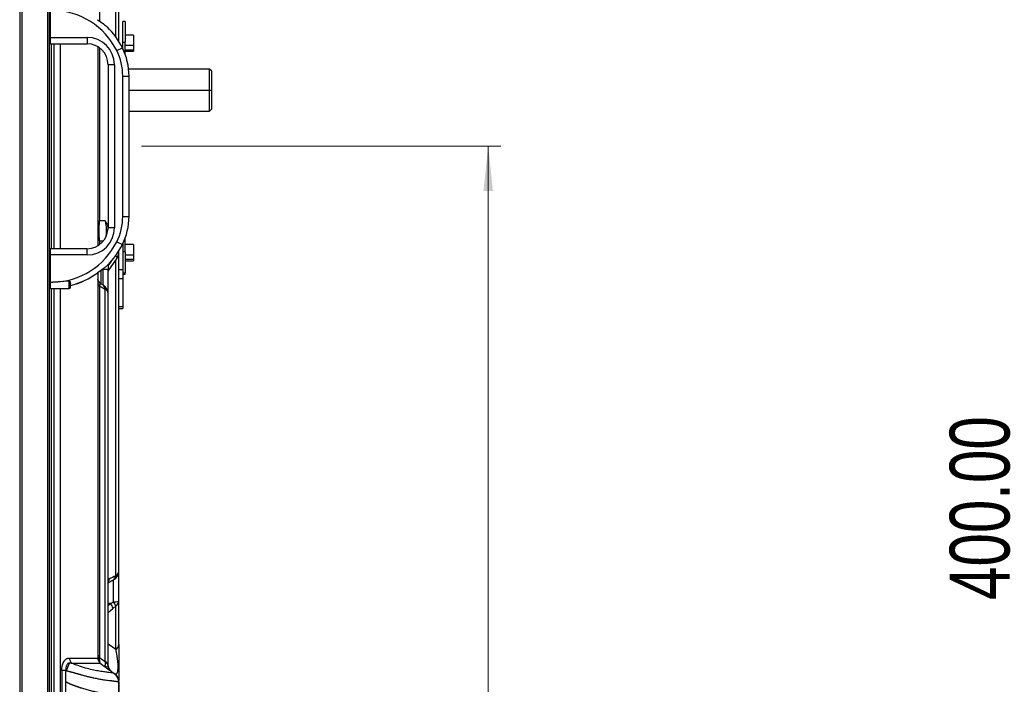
# Model space of a CAD drawing. Header units: millimetres. Extents: x 0 to 1118, y 0 to 864.
# Tile 72 of 256: x 582 to 660, y 432 to 485. Entities that reach past the tile are written whole.
import ezdxf

# ---------------------------------------------------------------- set-up
doc = ezdxf.new("R2010")
doc.units = ezdxf.units.MM
doc.header["$PDSIZE"] = -1
doc.styles.add('SLDTEXTSTYLE5', font='TXT', dxfattribs={"width": 0.75})
doc.dimstyles.new('SLDDIMSTYLE0', dxfattribs={"dimtxt": 4.7625, "dimasz": 3.556, "dimexe": 0, "dimexo": 0.0625, "dimgap": 1.190625, "dimtad": 1, "dimlfac": 6, "dimrnd": 1e-09, "dimzin": 12, "dimdsep": 46, "dimtxsty": 'SLDTEXTSTYLE5', "dimsah": 1, "dimcen": 0.09, "dimadec": 0, "dimazin": 3, "dimtfac": 1, "dimtofl": 0, "dimtmove": 0, "dimatfit": 3, "dimfxl": 1, "dimfrac": 2, "dimtolj": 1, "dimtzin": 12, "dimarcsym": 0})
doc.dimstyles.new('SLDDIMSTYLE3', dxfattribs={"dimtxt": 4.7625, "dimasz": 3.556, "dimexe": 0, "dimexo": 0.0625, "dimgap": 1.190625, "dimtad": 1, "dimlfac": 6, "dimrnd": 1e-09, "dimzin": 4, "dimdsep": 46, "dimtxsty": 'SLDTEXTSTYLE5', "dimsah": 1, "dimcen": 0.09, "dimadec": 0, "dimazin": 1, "dimtfac": 1, "dimtofl": 0, "dimtmove": 0, "dimatfit": 3, "dimfxl": 1, "dimfrac": 2, "dimtolj": 1, "dimtzin": 12, "dimarcsym": 0})

# ---------------------------------------------------------------- blocks, each defined once
blk = doc.blocks.new('_D_10')
at = {"color": 7, "linetype": 'Continuous', "lineweight": 0}
for p, q in [((591.386, 475.061), (619.969, 475.061)), ((618.969, 475.061), (618.969, 305.578)), ((584.886, 305.578), (619.969, 305.578))]:
    blk.add_line(p, q, dxfattribs=at)
at = {"color": 7, "linetype": 'Continuous', "lineweight": 18}
for points in [[(618.969, 475.061), (618.588, 471.505), (619.35, 471.505)], [(618.969, 305.578), (619.35, 309.134), (618.588, 309.134)]]:
    blk.add_solid(points, dxfattribs=at)
at = {"color": 7, "linetype": 'Continuous', "lineweight": 18, "insert": (612.83, 382.123), "char_height": 4.7625, "attachment_point": 1, "rotation": 90, "style": 'SLDTEXTSTYLE5'}
blk.add_mtext('1016.90', dxfattribs=at)
blk = doc.blocks.new('_D_13')
at = {"color": 7, "linetype": 'Continuous', "lineweight": 0}
for p, q in [((778.402, 479.528), (660.831, 479.528)), ((661.831, 479.528), (661.831, 412.861)), ((778.402, 412.861), (660.831, 412.861))]:
    blk.add_line(p, q, dxfattribs=at)
at = {"color": 7, "linetype": 'Continuous', "lineweight": 18}
for points in [[(661.831, 479.528), (661.45, 475.972), (662.212, 475.972)], [(661.831, 412.861), (662.212, 416.417), (661.45, 416.417)]]:
    blk.add_solid(points, dxfattribs=at)
at = {"color": 7, "linetype": 'Continuous', "lineweight": 18, "insert": (655.692, 438.982), "char_height": 4.7625, "attachment_point": 1, "rotation": 90, "style": 'SLDTEXTSTYLE5'}
blk.add_mtext('400.00', dxfattribs=at)
blk = doc.blocks.new('_D_15')
at = {"color": 7, "linetype": 'Continuous', "lineweight": 0}
for p, q in [((679.331, 517.969), (660.831, 517.969)), ((661.831, 517.969), (661.831, 479.528)), ((778.402, 479.528), (660.831, 479.528))]:
    blk.add_line(p, q, dxfattribs=at)
at = {"color": 7, "linetype": 'Continuous', "lineweight": 18}
for points in [[(661.831, 517.969), (661.45, 514.413), (662.212, 514.413)], [(661.831, 479.528), (662.212, 483.084), (661.45, 483.084)]]:
    blk.add_solid(points, dxfattribs=at)
at = {"color": 7, "linetype": 'Continuous', "lineweight": 18, "insert": (655.692, 489.729), "char_height": 4.7625, "attachment_point": 1, "rotation": 90, "style": 'SLDTEXTSTYLE5'}
blk.add_mtext('230.65', dxfattribs=at)

msp = doc.modelspace()

# ---------------------------------------------------------------- linework, layer by layer
at = {"color": 7, "linetype": 'Continuous', "lineweight": 25}
for p, q in [((581.6857, 513.636), (581.6857, 309.911)), ((581.8524, 513.636), (581.8524, 309.911)), ((583.8857, 513.636), (583.8857, 309.911)), ((584.0524, 309.911), (584.0524, 513.636)), ((589.5691, 483.3955), (589.5691, 507.1984)), ((584.1357, 483.711), (584.1357, 485.8776)), ((590.0691, 484.986), (589.9024, 484.986)), ((589.9024, 483.3314), (589.9024, 484.986)), ((590.0691, 484.986), (590.0691, 483.3314)), ((584.0524, 483.711), (584.1357, 483.711)), ((584.1357, 483.711), (587.0524, 483.711)), ((584.1357, 483.211), (584.1357, 483.711)), ((587.0524, 483.711), (587.0524, 483.211)), ((590.7357, 483.9027), (590.0691, 483.9027)), ((590.7357, 483.9027), (590.7357, 483.0998)), ((584.1357, 483.211), (587.0524, 483.211)), ((587.9024, 482.9442), (587.9024, 467.1701)), ((589.4078, 482.6619), (589.8547, 482.8862)), ((589.8191, 482.9675), (589.8132, 482.9675)), ((589.9024, 483.3314), (590.0691, 483.3314)), ((589.9024, 482.7885), (589.9024, 483.3314)), ((590.0691, 482.3949), (590.0691, 483.3314)), ((590.0691, 482.7361), (590.7357, 482.7361)), ((590.7357, 483.0998), (590.7357, 482.7361)), ((590.7357, 482.7361), (590.7357, 482.6165)), ((590.0691, 482.6165), (590.7357, 482.6165)), ((588.7191, 481.5443), (588.7191, 468.5776)), ((589.2191, 481.5443), (588.7191, 481.5443)), ((589.2191, 481.5443), (589.2191, 468.5776)), ((596.8024, 481.1943), (590.3553, 481.1943)), ((596.9691, 481.0276), (596.8024, 481.1943)), ((596.8024, 479.5276), (596.8024, 481.1943)), ((589.8857, 469.4781), (589.8857, 480.6438)), ((589.8857, 480.6438), (590.3857, 480.6438)), ((590.3857, 469.4781), (590.3857, 480.6438)), ((596.9691, 479.5276), (596.9691, 481.0276)), ((596.8024, 477.861), (596.8024, 479.5276)), ((596.8024, 479.5276), (596.9691, 479.5276)), ((596.9691, 478.0276), (596.9691, 479.5276)), ((596.8024, 477.861), (596.9691, 478.0276)), ((590.3857, 477.861), (596.8024, 477.861)), ((589.8857, 469.4781), (590.3857, 469.4781)), ((588.4917, 469.1172), (588.0488, 469.1172)), ((589.2191, 468.5776), (588.7191, 468.5776)), ((589.4078, 467.46), (589.8547, 467.2358)), ((589.9024, 467.3334), (589.9024, 465.2372)), ((590.0691, 466.6651), (590.0691, 467.727)), ((590.7357, 467.2365), (590.0691, 467.2365)), ((590.7357, 467.2365), (590.7357, 466.4336)), ((584.0524, 466.411), (584.1357, 466.411)), ((584.1357, 466.411), (584.1357, 466.911)), ((587.0524, 466.911), (584.1357, 466.911)), ((584.1357, 464.2443), (584.1357, 466.411)), ((587.0524, 466.411), (584.1357, 466.411)), ((587.0524, 466.411), (587.0524, 466.911)), ((589.5691, 441.2815), (589.5691, 466.5909)), ((590.0691, 466.6651), (589.9024, 466.6651)), ((590.0691, 466.6651), (590.0691, 464.9865)), ((590.7357, 466.4336), (590.7357, 466.0698)), ((588.7357, 465.6264), (588.7357, 465.2776)), ((588.7359, 465.1182), (589.4294, 466.1546)), ((590.0691, 466.0698), (590.7357, 466.0698)), ((590.0691, 465.9503), (590.7357, 465.9503)), ((590.7357, 466.0698), (590.7357, 465.9503)), ((587.8941, 464.9936), (587.8886, 465.0011)), ((587.9024, 465.0111), (587.9024, 434.361)), ((588.3191, 465.2776), (588.7357, 465.2776)), ((588.3191, 464.0182), (588.3191, 465.2776)), ((588.7357, 463.2965), (588.7357, 465.2776)), ((589.9024, 465.2372), (589.5691, 465.2372)), ((589.9024, 465.2372), (589.9024, 464.5301)), ((589.9024, 464.9865), (590.0691, 464.9865)), ((590.0691, 464.867), (589.9024, 464.867)), ((590.0691, 464.867), (590.0691, 464.9865)), ((584.0524, 464.2443), (584.1357, 464.2443)), ((584.1357, 463.7443), (584.1357, 464.2443)), ((584.1357, 464.2443), (584.3299, 464.2443)), ((585.6357, 464.3326), (584.3299, 464.2443)), ((585.6357, 463.7443), (585.6357, 464.3326)), ((585.7191, 463.8276), (585.7191, 464.1401)), ((588.0488, 463.9464), (588.0488, 434.412)), ((588.0488, 463.9464), (588.4917, 463.6908)), ((588.3191, 464.0182), (588.1524, 464.1144)), ((589.5691, 464.5301), (589.9024, 464.5301)), ((589.9024, 464.5301), (589.9024, 462.2909)), ((584.1357, 463.7443), (585.6357, 463.7443)), ((588.4917, 434.0799), (588.4917, 463.6908)), ((588.7357, 433.736), (588.7357, 463.2965)), ((589.9024, 462.2909), (589.5691, 462.2909)), ((589.9024, 462.2909), (589.9024, 462.1445)), ((589.5691, 462.1445), (589.9024, 462.1445)), ((589.5691, 438.8879), (589.5691, 441.2815)), ((589.1524, 438.8347), (589.1524, 440.5712)), ((589.5691, 435.4263), (589.5691, 438.8879)), ((589.325, 435.032), (589.325, 438.4936)), ((588.0488, 434.412), (588.4917, 434.0799)), ((585.0318, 433.3714), (585.0318, 431.361)), ((585.3593, 432.498), (585.3593, 433.3714)), ((588.1024, 433.961), (589.2026, 433.1358)), ((588.8791, 433.3881), (588.8235, 433.4527)), ((588.8943, 433.3744), (588.9416, 433.3316)), ((585.3593, 430.611), (585.3593, 432.498)), ((589.2025, 433.1357), (589.0404, 433.1806)), ((589.2026, 433.1358), (589.294, 433.049)), ((589.2295, 433.1156), (589.2839, 433.068)), ((589.3074, 433.0761), (589.2357, 433.111)), ((589.4572, 432.834), (589.3652, 432.9904)), ((589.5409, 432.4621), (589.5409, 431.3821)), ((589.5691, 432.4443), (589.5691, 431.361))]:
    msp.add_line(p, q, dxfattribs=at)
at = {"color": 8, "linetype": 'Continuous', "lineweight": 25}
for p, q in [((588.0488, 506.2225), (588.0488, 485.0057)), ((589.325, 483.7586), (589.325, 506.8041)), ((584.1901, 483.211), (584.1901, 466.911)), ((584.4213, 466.911), (584.4213, 483.211)), ((584.9229, 466.911), (584.9228, 483.211)), ((588.0488, 482.8803), (588.0488, 469.1172)), ((589.8191, 482.9562), (589.8191, 482.9675)), ((590.0691, 483.0998), (590.7357, 483.0998)), ((590.3857, 479.5276), (596.8024, 479.5276)), ((588.0488, 467.54), (588.0488, 467.2416)), ((588.0488, 467.54), (588.3567, 467.54)), ((590.0691, 466.4336), (590.7357, 466.4336)), ((588.974, 465.9212), (588.7357, 465.5651)), ((589.325, 440.8872), (589.325, 465.9986)), ((588.1524, 465.1884), (588.1524, 464.1144)), ((588.3191, 465.2776), (588.3191, 465.3104)), ((584.1901, 463.7443), (584.1901, 430.611)), ((584.4213, 358.6443), (584.4213, 463.7443)), ((584.9229, 431.361), (584.9229, 463.7443)), ((588.8055, 440.629), (588.7357, 440.5887)), ((588.9348, 438.6943), (588.7357, 438.6943)), ((588.9348, 438.6943), (588.7357, 438.5244)), ((588.7357, 437.9829), (589.1074, 438.3)), ((589.325, 435.032), (588.7357, 435.474)), ((589.1822, 433.1511), (589.1805, 433.129))]:
    msp.add_line(p, q, dxfattribs=at)
at = {"color": 8, "linetype": 'Continuous', "lineweight": 25, "flags": 128}
msp.add_lwpolyline([(589.4918, 466.6055), (589.5056, 466.6266), (589.5069, 466.6288)], dxfattribs=at)
at = {"color": 7, "linetype": 'Continuous', "lineweight": 25, "flags": 128}
msp.add_lwpolyline([(588.0585, 464.1845), (588.098, 464.1507), (588.1524, 464.1144)], dxfattribs=at)
at = {"color": 7, "linetype": 'Continuous', "lineweight": 25}
for centre, radius, start, end in [((584.194, 480.0459), 5.8333, 26.645363, 88.665094), ((584.194, 480.0459), 6.3333, 26.645363, 45.090058), ((587.0524, 481.5443), 2.1667, 0, 90), ((584.1357, 483.2943), 0.0833, 180, 270), ((587.0524, 481.5443), 1.6667, 360, 90), ((585.3857, 480.6438), 4.5, 0, 26.645363), ((589.8191, 483.0509), 0.0833, 269.999263, 359.999263), ((585.3857, 480.6438), 5, 0, 26.645363), ((585.3857, 469.4781), 4.5, 333.354637, 0), ((585.3857, 469.4781), 5, 333.354637, 0), ((587.0524, 468.5776), 2.1667, 270, 0), ((587.0524, 468.5776), 1.6667, 270, 0), ((588.1955, 468.8628), 0.2937, 119.963684, 176.518603), ((588.1955, 467.7944), 0.2937, 183.481383, 240.036321), ((584.194, 470.076), 5.8333, 271.334906, 333.354637), ((584.194, 470.076), 6.3333, 314.909942, 333.354637), ((584.1357, 466.8276), 0.0833, 90, 180), ((584.194, 470.076), 6.2773, 284.060695, 306.054825), ((584.194, 470.076), 6.2866, 284.043437, 306.054825), ((588.4024, 464.5474), 0.5, 180, 225), ((588.1955, 464.2009), 0.2937, 183.501443, 240.034127), ((588.0958, 463.6913), 0.3959, 359.925774, 55.666328), ((587.9024, 463.2965), 0.8333, 359.999933, 60.000001), ((584.1357, 463.8276), 0.0833, 180, 270), ((585.6357, 463.8276), 0.0833, 270, 0), ((588.2472, 463.2668), 0.4894, 3.481361, 60.036323), ((588.7511, 441.284), 0.8179, 299.379068, 359.823726), ((589.0805, 441.3112), 0.4894, 299.963679, 356.518618), ((588.7874, 440.9757), 0.5448, 312.060993, 350.646251), ((589.2219, 439.9498), 1.1172, 266.433042, 288.104042), ((588.173, 438.125), 1.2095, 17.741918, 35.92881), ((589.0805, 438.9176), 0.4894, 299.963922, 356.518504), ((587.9631, 438.034), 1.1748, 13.084995, 34.195192), ((589.0805, 435.4561), 0.4894, 299.963686, 356.518619), ((588.1955, 434.6664), 0.2937, 183.490348, 240.035341), ((588.2366, 433.6465), 0.5028, 8.185475, 59.521029), ((589.2357, 433.736), 0.5, 180.000185, 226.563037), ((588.7357, 432.4443), 0.8333, 0, 53.130104)]:
    msp.add_arc(centre, radius, start, end, dxfattribs=at)
at = {"color": 8, "linetype": 'Continuous', "lineweight": 25}
msp.add_arc((588.3151, 440.6547), 0.491, 328.934854, 356.997119, dxfattribs=at)
at = {"color": 7, "linetype": 'Continuous', "lineweight": 25}
for points, knots in [([(587.8886, 485.1208), (588.0491, 485.0093), (588.3291, 484.8148), (588.5648, 484.616), (588.6653, 484.5313)], [0, 0, 0, 0, 0.573341, 1, 1, 1, 1]), ([(588.0488, 467.54), (588.0471, 467.5534), (588.0437, 467.58), (588.039, 467.6205), (588.0346, 467.6609), (588.0305, 467.7011), (588.0268, 467.7411), (588.0233, 467.7808), (588.0202, 467.8202), (588.0173, 467.859), (588.0147, 467.8972), (588.0091, 467.9893), (588.0029, 468.1371), (588.0001, 468.3424), (588.0034, 468.5459), (588.0106, 468.6993), (588.0183, 468.8084), (588.0239, 468.8778), (588.0308, 468.9537), (588.0392, 469.0352), (588.0455, 469.0891), (588.0488, 469.1172)], [0, 0, 0, 0, 0.0292581, 0.0579153, 0.0859548, 0.1133661, 0.1401439, 0.1662857, 0.1917802, 0.2166123, 0.2407725, 0.2642564, 0.3891298, 0.5086331, 0.6264338, 0.7490024, 0.787942, 0.8326364, 0.8829761, 0.9388125, 1, 1, 1, 1]), ([(588.7357, 468.4468), (588.7356, 468.4583), (588.7355, 468.4812), (588.734, 468.5146), (588.7317, 468.5472), (588.7285, 468.5789), (588.7245, 468.6097), (588.7163, 468.6605), (588.7009, 468.7295), (588.6736, 468.8136), (588.639, 468.8936), (588.5973, 468.97), (588.5485, 469.0454), (588.5112, 469.0924), (588.4917, 469.1172)], [0, 0, 0, 0, 0.0393068, 0.0783578, 0.1171414, 0.1556505, 0.193882, 0.2318367, 0.349415, 0.4687238, 0.593168, 0.7215464, 0.8533685, 1, 1, 1, 1]), ([(589.429, 466.155), (589.4561, 466.201), (589.5116, 466.2947), (589.5594, 466.4526), (589.5659, 466.5622), (589.5691, 466.6165)], [0, 0, 0, 0, 0.3272055, 0.6668663, 1, 1, 1, 1]), ([(589.5691, 466.6201), (589.5691, 466.6363), (589.5691, 466.6589), (589.5691, 466.7283), (589.5691, 466.7482)], [0, 0, 0, 0, 0.71388, 1, 1, 1, 1]), ([(588.6653, 465.5907), (588.5571, 465.5001), (588.32, 465.3015), (588.0405, 465.1069), (587.8886, 465.0011)], [0, 0, 0, 0, 0.4563513, 1, 1, 1, 1]), ([(585.6357, 464.3326), (585.6391, 464.3327), (585.6459, 464.3328), (585.6596, 464.3271), (585.6813, 464.3068), (585.7014, 464.2639), (585.7166, 464.2036), (585.7182, 464.1625), (585.7191, 464.1401)], [0, 0, 0, 0, 0.040368, 0.0835864, 0.1776677, 0.4032738, 0.6737024, 1, 1, 1, 1]), ([(588.0659, 464.1776), (588.0535, 464.1896), (588.0279, 464.2143), (587.9932, 464.2584), (587.963, 464.3065), (587.9294, 464.3755), (587.9073, 464.4529), (587.9049, 464.4787), (587.9038, 464.4912)], [0, 0, 0, 0, 0.0983072, 0.201216, 0.3151913, 0.4420597, 0.7292113, 1, 1, 1, 1]), ([(588.0488, 463.9464), (588.0509, 463.9858), (588.0551, 464.0187), (588.0674, 464.0705), (588.0753, 464.0894), (588.1031, 464.1279), (588.1266, 464.1293), (588.1524, 464.1144)], [0, 0, 0, 0, 0.25, 0.25, 0.5, 0.5, 1, 1, 1, 1]), ([(589.5691, 435.4263), (589.5691, 435.2303), (589.5691, 434.8751), (589.5691, 434.2984), (589.5691, 433.7703), (589.5691, 433.3035), (589.5691, 432.9299), (589.5691, 432.7077), (589.5691, 432.6454), (589.5691, 432.6265)], [0, 0, 0, 0, 0.2080221, 0.3768634, 0.5125531, 0.6341874, 0.766078, 0.9293925, 1, 1, 1, 1]), ([(585.0317, 433.3714), (585.0318, 433.3845), (585.0319, 433.4108), (585.0333, 433.4501), (585.0356, 433.4893), (585.0387, 433.5282), (585.0427, 433.567), (585.0507, 433.6292), (585.0652, 433.7131), (585.0976, 433.8433), (585.1515, 433.9894), (585.2268, 434.1218), (585.3047, 434.2187), (585.375, 434.2788), (585.4435, 434.3183), (585.5015, 434.3406), (585.554, 434.3535), (585.6, 434.3602), (585.6306, 434.3607), (585.6461, 434.3609)], [0, 0, 0, 0, 0.0238885, 0.0476943, 0.071451, 0.0951922, 0.1189517, 0.1427632, 0.2104229, 0.2770301, 0.3976924, 0.5193484, 0.6091425, 0.6989302, 0.7690586, 0.8438605, 0.8950973, 0.9470866, 1, 1, 1, 1]), ([(585.646, 434.3609), (585.646, 434.3237), (585.6496, 434.2854), (585.6646, 434.2098), (585.676, 434.1725), (585.7059, 434.1021), (585.7244, 434.0691), (585.7668, 434.0096), (585.7907, 433.9833), (585.816, 433.9609)], [0, 0, 0, 0, 0.25, 0.25, 0.5, 0.5, 0.75, 0.75, 1, 1, 1, 1]), ([(585.6461, 434.361), (585.7743, 434.361), (585.898, 434.361), (586.1385, 434.361), (586.2552, 434.361), (586.5952, 434.361), (586.8091, 434.361), (587.1088, 434.361), (587.2051, 434.361), (587.3887, 434.361), (587.4763, 434.361), (587.5981, 434.361), (587.637, 434.361), (587.7109, 434.361), (587.7459, 434.361), (587.8094, 434.361), (587.8378, 434.361), (587.8719, 434.361), (587.8818, 434.361), (587.8975, 434.361), (587.9031, 434.361), (587.9027, 434.361)], [0, 0, 0, 0, 0.125, 0.125, 0.25, 0.25, 0.5, 0.5, 0.625, 0.625, 0.75, 0.75, 0.8125, 0.8125, 0.875, 0.875, 0.9375, 0.9375, 0.96875, 0.96875, 1, 1, 1, 1]), ([(587.9024, 434.361), (587.9024, 434.2837), (587.9206, 434.2065), (587.9897, 434.0683), (588.0405, 434.0074), (588.1024, 433.961)], [0, 0, 0, 0, 0.5, 0.5, 1, 1, 1, 1]), ([(588.1024, 433.961), (588.1004, 433.9626), (588.0966, 433.9658), (588.0913, 433.9728), (588.0862, 433.9812), (588.0815, 433.9912), (588.0772, 434.0029), (588.0731, 434.0161), (588.0694, 434.0309), (588.066, 434.0472), (588.0629, 434.0651), (588.0601, 434.0844), (588.0576, 434.1052), (588.0554, 434.1273), (588.0535, 434.1508), (588.0518, 434.1756), (588.0505, 434.2016), (588.0494, 434.2287), (588.0486, 434.257), (588.0481, 434.2862), (588.0479, 434.3164), (588.0479, 434.3475), (588.0482, 434.3792), (588.0486, 434.4011), (588.0488, 434.412)], [0, 0, 0, 0, 0.0489567, 0.0976263, 0.1459944, 0.1940539, 0.2418049, 0.2892451, 0.3363623, 0.3831498, 0.4296085, 0.4757434, 0.5215422, 0.5669874, 0.6120684, 0.6567808, 0.7011166, 0.7450623, 0.7886079, 0.8317471, 0.8744717, 0.9167658, 0.9586135, 1, 1, 1, 1]), ([(588.4917, 434.0799), (588.4914, 434.0685), (588.4908, 434.0453), (588.4902, 434.0114), (588.4897, 433.9776), (588.4894, 433.9442), (588.489, 433.9116), (588.4887, 433.8753), (588.4877, 433.8405), (588.4853, 433.8116), (588.4825, 433.7924), (588.4789, 433.7778), (588.474, 433.7661), (588.4681, 433.755), (588.4615, 433.7464), (588.4543, 433.7398), (588.4463, 433.7357), (588.4385, 433.7324), (588.431, 433.7294), (588.4225, 433.7281), (588.4128, 433.7294), (588.406, 433.7337), (588.4024, 433.736)], [0, 0, 0, 0, 0.0406752, 0.0829073, 0.126731, 0.1721892, 0.2193468, 0.2682851, 0.339977, 0.3982905, 0.4429931, 0.473876, 0.5173933, 0.5611584, 0.6051842, 0.6494781, 0.6940412, 0.7346672, 0.7853182, 0.8462407, 0.9177008, 1, 1, 1, 1]), ([(585.3593, 433.3714), (585.2952, 433.3714), (585.2329, 433.3714), (585.1209, 433.3714), (585.0713, 433.3714), (585.0318, 433.3714)], [0, 0, 0, 0, 0.5, 0.5, 1, 1, 1, 1]), ([(585.6493, 433.9706), (585.6425, 433.9692), (585.6287, 433.9664), (585.608, 433.9601), (585.5871, 433.9519), (585.566, 433.9415), (585.5447, 433.9287), (585.512, 433.9049), (585.4693, 433.8631), (585.424, 433.7935), (585.3885, 433.7063), (585.369, 433.6229), (585.3595, 433.5499), (585.3556, 433.4927), (585.3551, 433.4328), (585.3579, 433.3921), (585.3593, 433.3714)], [0, 0, 0, 0, 0.0377726, 0.0765807, 0.1165141, 0.1576575, 0.2000993, 0.2439331, 0.3594969, 0.4794079, 0.5977058, 0.727812, 0.7925317, 0.8593175, 0.928398, 1, 1, 1, 1]), ([(585.6493, 433.9706), (585.6385, 433.9382), (585.6234, 433.8991), (585.5855, 433.81), (585.5625, 433.76), (585.5109, 433.6536), (585.4822, 433.5972), (585.422, 433.4837), (585.3906, 433.4265), (585.3593, 433.3714)], [0, 0, 0, 0, 0.25, 0.25, 0.5, 0.5, 0.75, 0.75, 1, 1, 1, 1]), ([(585.3593, 433.3714), (585.3746, 433.3676), (585.406, 433.3599), (585.4538, 433.3474), (585.5033, 433.3342), (585.5539, 433.3205), (585.6054, 433.3067), (585.6575, 433.2928), (585.7105, 433.2784), (585.7643, 433.2637), (585.8188, 433.2488), (585.8741, 433.2337), (585.93, 433.2182), (585.9867, 433.2025), (586.0442, 433.1865), (586.1023, 433.1702), (586.1609, 433.1539), (586.2197, 433.1374), (586.2788, 433.1209), (586.3383, 433.1041), (586.3984, 433.0871), (586.459, 433.0698), (586.5201, 433.0523), (586.5816, 433.0347), (586.6753, 433.0075), (586.7952, 432.9737), (586.9352, 432.9366), (587.0617, 432.9047), (587.1761, 432.8771), (587.2792, 432.8531), (587.3719, 432.8322), (587.4549, 432.8139), (587.5288, 432.798), (587.687, 432.764), (587.9212, 432.7165), (588.2154, 432.6633), (588.4697, 432.6213), (588.6887, 432.5902), (588.8266, 432.5785), (588.9132, 432.5709), (588.9595, 432.5654), (589.0157, 432.5584), (589.0806, 432.5498), (589.1527, 432.5399), (589.235, 432.528), (589.3165, 432.5158), (589.3887, 432.5041), (589.4432, 432.4936), (589.4828, 432.4841), (589.5106, 432.4757), (589.5239, 432.4711), (589.5298, 432.4692)], [0, 0, 0, 0, 0.00593568, 0.01219487, 0.01874195, 0.02551832, 0.0324247, 0.03946569, 0.04670431, 0.05417469, 0.06182542, 0.06963987, 0.07765464, 0.08589565, 0.09436662, 0.10304184, 0.11190389, 0.12093508, 0.13011161, 0.13946899, 0.14905327, 0.15886356, 0.16889398, 0.1791375, 0.18958624, 0.21633394, 0.24127147, 0.26444459, 0.28595679, 0.3058361, 0.32411449, 0.34081524, 0.35595155, 0.36953954, 0.43976678, 0.50965141, 0.57933364, 0.63727818, 0.69495297, 0.70644416, 0.72186557, 0.74122462, 0.76453948, 0.79182331, 0.8230585, 0.86469989, 0.90150092, 0.93340088, 0.96042492, 0.9826314, 1, 1, 1, 1]), ([(585.6493, 433.9706), (585.6541, 433.9712), (585.6675, 433.9731), (585.6938, 433.9747), (585.7221, 433.974), (585.7495, 433.9715), (585.7724, 433.9686), (585.795, 433.965), (585.8098, 433.9621), (585.816, 433.9609)], [0, 0, 0, 0, 0.0877103, 0.2463738, 0.4817141, 0.5971306, 0.736538, 0.8889121, 1, 1, 1, 1]), ([(585.8161, 433.9609), (585.9559, 433.9609), (586.0899, 433.9609), (586.3481, 433.9609), (586.4724, 433.9609), (586.7122, 433.9609), (586.8277, 433.961), (587.0498, 433.9609), (587.1565, 433.9609), (587.3602, 433.9609), (587.4573, 433.9608), (587.6397, 433.961), (587.7251, 433.9609), (587.8797, 433.9609), (587.9492, 433.961), (588.0315, 433.9609), (588.0552, 433.9608), (588.0818, 433.9608), (588.0891, 433.9609), (588.0994, 433.961), (588.1025, 433.9611), (588.1025, 433.961)], [0, 0, 0, 0, 0.125, 0.125, 0.25, 0.25, 0.375, 0.375, 0.5, 0.5, 0.625, 0.625, 0.75, 0.75, 0.875, 0.875, 0.9375, 0.9375, 0.96875, 0.96875, 1, 1, 1, 1]), ([(588.7343, 433.7182), (588.7304, 433.695), (588.7184, 433.6769), (588.6807, 433.6517), (588.655, 433.6446), (588.5943, 433.6439), (588.5594, 433.6507), (588.4842, 433.681), (588.4441, 433.7048), (588.4024, 433.736)], [0, 0, 0, 0, 0.25, 0.25, 0.5, 0.5, 0.75, 0.75, 1, 1, 1, 1]), ([(585.3593, 432.498), (585.3667, 432.4921), (585.382, 432.48), (585.4068, 432.4626), (585.4337, 432.4451), (585.4627, 432.4275), (585.4938, 432.4098), (585.5267, 432.3921), (585.5614, 432.3742), (585.5978, 432.3563), (585.6359, 432.3383), (585.6755, 432.3203), (585.7167, 432.3021), (585.7593, 432.2839), (585.8033, 432.2656), (585.8486, 432.2472), (585.8952, 432.2288), (585.943, 432.2103), (585.992, 432.1917), (586.042, 432.173), (586.0932, 432.1542), (586.1453, 432.1354), (586.1984, 432.1165), (586.2525, 432.0975), (586.3075, 432.0784), (586.3634, 432.0593), (586.4202, 432.0401), (586.4779, 432.0208), (586.5364, 432.0014), (586.6342, 431.9693), (586.7719, 431.9258), (586.9488, 431.874), (587.1296, 431.8245), (587.3138, 431.7773), (587.5412, 431.723), (587.801, 431.665), (588.0821, 431.6073), (588.3449, 431.5599), (588.5369, 431.529), (588.6875, 431.5108), (588.8192, 431.4965), (588.9898, 431.4775), (589.1187, 431.4626), (589.2023, 431.452), (589.2387, 431.447), (589.2756, 431.4415), (589.3128, 431.4356), (589.35, 431.4293), (589.3868, 431.4225), (589.4226, 431.4152), (589.457, 431.4076), (589.4891, 431.3994), (589.5184, 431.3909), (589.5333, 431.3851), (589.5409, 431.3821)], [0, 0, 0, 0, 0.0034744, 0.0071944, 0.0111578, 0.0153612, 0.0198007, 0.0244724, 0.0293733, 0.0345016, 0.0398569, 0.0454397, 0.051248, 0.0572805, 0.0635365, 0.0700166, 0.0767221, 0.0836538, 0.0908117, 0.0981962, 0.1058086, 0.1136507, 0.1217246, 0.130033, 0.1385788, 0.1473646, 0.1563919, 0.1656627, 0.1751789, 0.1849427, 0.2140073, 0.2449162, 0.2777351, 0.3125285, 0.3493618, 0.4121189, 0.4753235, 0.5391257, 0.603687, 0.627458, 0.6661174, 0.7201613, 0.79046, 0.8045526, 0.819533, 0.8354227, 0.8522467, 0.8700335, 0.8888205, 0.9086565, 0.9296001, 0.9517259, 0.9751453, 1, 1, 1, 1]), ([(589.2958, 433.0509), (589.2621, 433.0761), (589.1953, 433.126), (589.0916, 433.1622), (589.0402, 433.1802)], [0, 0, 0, 0, 0.5048015, 1, 1, 1, 1]), ([(589.212, 433.1287), (589.2113, 433.1293), (589.21, 433.1303), (589.2069, 433.1326), (589.204, 433.1347), (589.203, 433.1355), (589.2026, 433.1358)], [0, 0, 0, 0, 0.2564386, 0.5128628, 0.765727, 1, 1, 1, 1]), ([(589.212, 433.1287), (589.2615, 433.0916), (589.3081, 433.0478), (589.3907, 432.9489), (589.4267, 432.8938), (589.4846, 432.7764), (589.5065, 432.7142), (589.5349, 432.5881), (589.5414, 432.5242), (589.5409, 432.4621)], [0, 0, 0, 0, 0.25, 0.25, 0.5, 0.5, 0.75, 0.75, 1, 1, 1, 1]), ([(589.2284, 433.1165), (589.2283, 433.1166), (589.2271, 433.1174), (589.2217, 433.1215), (589.2161, 433.1256), (589.2133, 433.1278), (589.212, 433.1287)], [0, 0, 0, 0, 0.0634133, 0.5866057, 0.8178622, 1, 1, 1, 1]), ([(589.5686, 432.4368), (589.5639, 432.5386), (589.5573, 432.682), (589.4797, 432.7998), (589.4572, 432.834)], [0, 0, 0, 0, 0.7098905, 1, 1, 1, 1]), ([(589.5479, 432.6326), (589.5532, 432.6122), (589.5701, 432.5468), (589.5694, 432.534), (589.5689, 432.5251)], [0, 0, 0, 0, 0.3131514, 1, 1, 1, 1]), ([(589.558, 432.6711), (589.5603, 432.6662), (589.5648, 432.6566), (589.5653, 432.6744), (589.5656, 432.683)], [0, 0, 0, 0, 0.5169113, 1, 1, 1, 1])]:
    msp.add_open_spline(points, degree=3, knots=knots, dxfattribs=at)
at = {"color": 8, "linetype": 'Continuous', "lineweight": 25}
for points, knots in [([(588.4917, 469.1172), (588.5128, 469.0054), (588.5441, 468.8396), (588.5671, 468.5519), (588.5734, 468.3278), (588.5664, 468.1081), (588.5569, 467.9485), (588.5461, 467.8829), (588.5447, 467.8744)], [0, 0, 0, 0, 0.3400966, 0.5043919, 0.6578872, 0.8113458, 0.9756077, 1, 1, 1, 1]), ([(589.325, 466.4457), (589.3553, 466.3595), (589.4138, 466.1932), (589.4233, 466.1678), (589.428, 466.1556)], [0, 0, 0, 0, 0.5184701, 1, 1, 1, 1]), ([(588.7357, 440.3598), (588.7562, 440.3711), (588.8197, 440.4063), (588.9256, 440.462), (589.0293, 440.5137), (589.0984, 440.5464), (589.1286, 440.5604), (589.142, 440.5665), (589.1478, 440.5692), (589.1504, 440.5703), (589.1515, 440.5708), (589.152, 440.5711), (589.1522, 440.5712), (589.1524, 440.5712), (589.1524, 440.5712)], [0, 0, 0, 0, 0.1460772, 0.4526357, 0.7592047, 0.8940674, 0.9533937, 0.979494, 0.9909775, 0.9960301, 0.9982532, 0.9992314, 0.9996618, 1, 1, 1, 1]), ([(589.325, 435.032), (589.3407, 434.9491), (589.3713, 434.7868), (589.4137, 434.524), (589.4443, 434.2984), (589.4635, 434.1223), (589.4773, 433.9733), (589.4874, 433.8222), (589.4918, 433.6774), (589.4918, 433.5372), (589.4851, 433.4202), (589.4741, 433.3309), (589.4598, 433.2504), (589.4382, 433.1782), (589.4082, 433.1206), (589.3653, 433.0786), (589.3309, 433.0647), (589.3074, 433.0761), (589.3074, 433.0761)], [0, 0, 0, 0, 0.1057731, 0.2069154, 0.2999073, 0.3381165, 0.3728863, 0.4338741, 0.4649006, 0.4952708, 0.5589043, 0.5889831, 0.6217689, 0.6968146, 0.7662384, 0.8456745, 0.9998731, 1, 1, 1, 1]), ([(589.0404, 433.1806), (589.0397, 433.1808), (588.9859, 433.1959), (588.7813, 433.2073), (588.4548, 433.2506), (588.0511, 433.3109), (587.59, 433.3992), (587.0671, 433.5208), (586.5736, 433.6647), (586.1501, 433.8119), (585.9246, 433.9125), (585.816, 433.9609)], [0, 0, 0, 0, 0.0020368, 0.1489295, 0.2946476, 0.4396806, 0.5840678, 0.7274523, 0.8683785, 0.9366506, 1, 1, 1, 1]), ([(588.901, 433.3681), (588.8847, 433.3824), (588.8401, 433.4213), (588.7879, 433.5039), (588.7454, 433.6078), (588.738, 433.6817), (588.7343, 433.7181)], [0, 0, 0, 0, 0.1628192, 0.444183, 0.72555, 1, 1, 1, 1]), ([(589.294, 433.049), (589.3096, 433.0349), (589.3734, 432.9772), (589.4506, 432.8444), (589.5195, 432.6621), (589.5265, 432.5329), (589.5299, 432.4692)], [0, 0, 0, 0, 0.0983841, 0.4016601, 0.7049331, 1, 1, 1, 1])]:
    msp.add_open_spline(points, degree=3, knots=knots, dxfattribs=at)
at = {"color": 7, "linetype": 'Continuous', "lineweight": 25}
for points in [[(589.325, 440.8872), (589.1607, 440.8197), (588.9884, 440.7346), (588.8055, 440.629)], [(589.1524, 438.8347), (589.0804, 438.7854), (589.0078, 438.7386), (588.9348, 438.6943)], [(589.1074, 438.3), (589.1804, 438.3623), (589.253, 438.4268), (589.325, 438.4936)], [(588.7357, 433.736), (588.7357, 433.7296), (588.7353, 433.7236), (588.7343, 433.7181)], [(589.5299, 432.4692), (589.5339, 432.4666), (589.5375, 432.4643), (589.5409, 432.4621)], [(589.5691, 432.4443), (589.5691, 432.4442), (589.5594, 432.4502), (589.5409, 432.4621)]]:
    msp.add_open_spline(points, degree=3, dxfattribs=at)
at = {"color": 7, "linetype": 'Continuous', "lineweight": 0}
msp.add_point((590.3857, 475.061), dxfattribs=at)

# ---------------------------------------------------------------- dimensions: what is measured, and where the dimension line sits
at = {"color": 7, "linetype": 'Continuous', "lineweight": 18}
for base, p1, p2, dimstyle, picture, middle in [((661.8309, 479.5276), (680.3309, 517.9693), (779.4016, 479.5276), 'SLDDIMSTYLE0', '_D_15', (661.8309, 499.4042)), ((661.8309, 412.861), (779.4016, 479.5276), (779.4016, 412.861), 'SLDDIMSTYLE3', '_D_13', (661.8309, 448.6568)), ((618.9691, 305.5776), (590.3857, 475.061), (583.8857, 305.5776), 'SLDDIMSTYLE3', '_D_10', (618.9691, 393.5571))]:
    dim = msp.add_linear_dim(base=base, p1=p1, p2=p2, angle=90, dimstyle=dimstyle, dxfattribs=at)
    dim.commit()
    dim.dimension.update_dxf_attribs({"geometry": picture, "text_midpoint": middle, "dimtype": 160})

doc.saveas('drawing.dxf')
